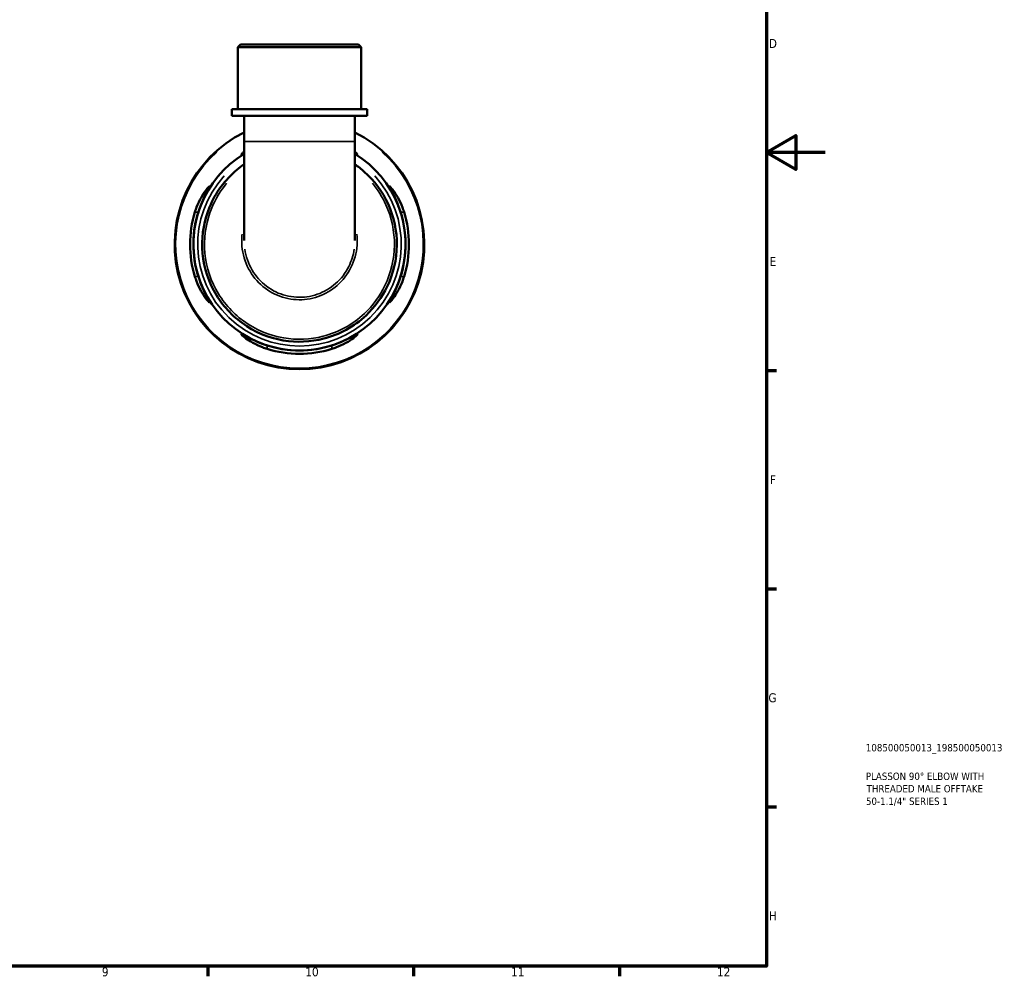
# Model space of a CAD drawing. Header units: millimetres. Extents: x 0 to 902, y -200 to 594.
# Tile 4 of 5: x 567 to 902, y 17 to 342. Entities that reach past the tile are written whole.
import ezdxf

# ---------------------------------------------------------------- set-up
doc = ezdxf.new("R2010")
doc.units = ezdxf.units.MM
for name, color, linetype, lineweight in [('Border (ANSI)', 7, 'Continuous', 70), ('Title (ISO)', 7, 'Continuous', 50), ('Visible (ANSI)', 7, 'Continuous', 50), ('Visible Narrow (ANSI)', 7, 'Continuous', 35)]:
    doc.layers.add(name, color=color, linetype=linetype, lineweight=lineweight)
doc.styles.add('Note Text (ANSI)', font='tahoma.ttf')
doc.styles.add('Note Text (ISO)', font='tahoma.ttf')

# ---------------------------------------------------------------- blocks, each defined once
blk = doc.blocks.new('Borders Default Border')
at = {"layer": 'Border (ANSI)'}
for p, q in [((821, 222.75), (824.45, 222.75)), ((821, 148.5), (824.45, 148.5)), ((821, 74.25), (824.45, 74.25)), ((630.75, 20), (630.75, 16.55)), ((700.83, 20), (700.83, 16.55)), ((770.92, 20), (770.92, 16.55))]:
    blk.add_line(p, q, dxfattribs=at)
at = {"layer": 'Border (ANSI)', "flags": 128}
for points in [[(20, 20), (20, 574), (821, 574), (821, 20), (20, 20)], [(841, 297), (821, 297), (831, 302.77), (831, 291.23), (821, 297)]]:
    blk.add_lwpolyline(points, dxfattribs=at)
at = {"layer": 'Border (ANSI)', "color": 230, "true_color": 0xff0080, "attachment_point": 7, "style": 'Note Text (ANSI)'}
for s, insert, char_height in [('D', (821.81, 332.6), 3.05), ('E', (822.05, 258.35), 3.05), ('F', (822.14, 184.1), 3.05), ('G', (821.66, 109.79), 3.05), ('H', (821.81, 35.6), 3.05), ('9', (594.7, 16.49), 3.05), ('10', (663.96, 16.49), 3.048), ('11', (734.04, 16.55), 3.048), ('12', (804.13, 16.55), 3.048)]:
    blk.add_mtext(s, dxfattribs=dict(at, insert=insert, char_height=char_height))
blk = doc.blocks.new('Title Blocks ISO')
at = {"layer": 'Title (ISO)', "color": 232, "true_color": 0xca0064, "style": 'Note Text (ISO)'}
for tag, p in [('PART_NUMBER_001', (33.84, 73.13)), ('DESCRIPTION_001', (33.84, 63.4)), ('DESCRIPTION_002', (34.09, 59.18)), ('DESCRIPTION_003', (33.88, 54.9))]:
    blk.add_attdef(tag, p, '', height=2.5, dxfattribs=at)

msp = doc.modelspace()

# ---------------------------------------------------------------- linework, layer by layer
at = {"layer": 'Visible (ANSI)'}
for p, q in [((641.894, 333.741), (641.044, 332.891)), ((682.954, 332.891), (641.044, 332.891)), ((641.044, 311.741), (641.044, 332.891)), ((641.894, 333.741), (682.104, 333.741)), ((682.104, 333.741), (682.954, 332.891)), ((682.954, 311.741), (682.954, 332.891)), ((685.05, 311.741), (638.949, 311.741)), ((638.949, 309.541), (638.949, 311.741)), ((685.05, 309.541), (638.949, 309.541)), ((643.14, 309.541), (643.14, 300.739)), ((680.859, 309.541), (680.859, 300.739)), ((685.05, 309.541), (685.05, 311.741)), ((643.14, 300.739), (643.14, 267.094)), ((680.859, 267.094), (680.859, 300.739))]:
    msp.add_line(p, q, dxfattribs=at)
for radius, start, end in [(42.5, 116.34358, 63.65642), (36.125, 121.47069, 58.52931), (37.262, 162.83005, 197.16995), (36.131, 162.27511, 197.72489), (36.131, 342.27511, 17.72489), (37.262, 342.83005, 17.16995), (36.131, 252.27511, 287.72489), (37.262, 252.83005, 287.16995)]:
    msp.add_arc((661.999, 265.741), radius, start, end, dxfattribs=at)
for points, knots in [([(643.14, 296.7), (642.942, 296.598), (642.773, 296.515), (642.416, 296.355), (642.287, 296.32), (642.225, 296.394), (642.299, 296.507), (642.622, 296.84), (642.849, 297.044), (643.14, 297.28)], [-2.0422857, -2.0422857, -2.0422857, -2.0422857, -1.90270285, -1.90270285, -1.67389833, -1.67389833, -1.43764043, -1.43764043, -1.22620169, -1.22620169, -1.22620169, -1.22620169]), ([(680.859, 297.28), (681.125, 297.064), (681.338, 296.874), (681.676, 296.537), (681.765, 296.412), (681.729, 296.319), (681.615, 296.345), (681.264, 296.496), (681.08, 296.586), (680.859, 296.7)], [-2.05356994, -2.05356994, -2.05356994, -2.05356994, -1.85980191, -1.85980191, -1.62051, -1.62051, -1.39301598, -1.39301598, -1.23686175, -1.23686175, -1.23686175, -1.23686175]), ([(643.14, 293.002), (642.282, 292.41), (641.452, 291.776), (636.612, 287.703), (633.401, 283.32), (629.561, 274.059), (628.7, 269.284), (629.053, 259.5), (630.407, 254.502), (635.13, 245.708), (638.45, 241.894), (646.577, 235.951), (651.434, 233.903), (661.055, 232.284), (665.774, 232.484), (675.614, 235.013), (680.619, 237.761), (687.635, 244.332), (690.09, 247.674), (693.972, 255.726), (695.103, 260.575), (695.192, 270.272), (694.162, 275.113), (690.253, 283.675), (687.478, 287.437), (683.048, 291.388), (681.976, 292.229), (680.858, 293.002)], [-7.2488001, -7.2488001, -7.2488001, -7.2488001, -7.1544122, -7.1544122, -6.6762954, -6.6762954, -6.247067, -6.247067, -5.7903118, -5.7903118, -5.3437347, -5.3437347, -4.8791641, -4.8791641, -4.4608226, -4.4608226, -3.9597636, -3.9597636, -3.5908142, -3.5908142, -3.1507836, -3.1507836, -2.7132429, -2.7132429, -2.2990602, -2.2990602, -2.1759941, -2.1759941, -2.1759941, -2.1759941]), ([(626.398, 276.741), (626.568, 277.292), (626.757, 277.836), (627.415, 279.549), (627.941, 280.65), (628.995, 282.545), (629.523, 283.352), (630.401, 284.549), (630.764, 284.977), (631.204, 285.418), (631.328, 285.507), (631.421, 285.471), (631.396, 285.357), (631.195, 284.891), (630.988, 284.496), (630.371, 283.324), (629.923, 282.472), (628.991, 280.495), (628.505, 279.359), (627.898, 277.693), (627.736, 277.219), (627.583, 276.741)], [-3.1136676, -3.1136676, -3.1136676, -3.1136676, -2.9396666, -2.9396666, -2.5546266, -2.5546266, -2.1850693, -2.1850693, -1.8598019, -1.8598019, -1.62051, -1.62051, -1.393016, -1.393016, -1.1100651, -1.1100651, -0.7359404, -0.7359404, -0.3490752, -0.3490752, -0.1980274, -0.1980274, -0.1980274, -0.1980274]), ([(696.415, 276.741), (696.275, 277.181), (696.126, 277.618), (695.56, 279.185), (695.105, 280.268), (694.183, 282.259), (693.715, 283.157), (693.061, 284.4), (692.838, 284.822), (692.613, 285.325), (692.578, 285.454), (692.652, 285.516), (692.765, 285.442), (693.176, 285.043), (693.517, 284.647), (694.415, 283.446), (695.003, 282.555), (696.102, 280.559), (696.617, 279.47), (697.256, 277.793), (697.437, 277.27), (697.601, 276.741)], [-3.0803238, -3.0803238, -3.0803238, -3.0803238, -2.9414548, -2.9414548, -2.5759594, -2.5759594, -2.1920208, -2.1920208, -1.9027028, -1.9027028, -1.6738983, -1.6738983, -1.4376404, -1.4376404, -1.1211587, -1.1211587, -0.7129091, -0.7129091, -0.3342881, -0.3342881, -0.1674409, -0.1674409, -0.1674409, -0.1674409]), ([(627.583, 254.741), (627.724, 254.302), (627.872, 253.865), (628.438, 252.297), (628.893, 251.215), (629.816, 249.224), (630.283, 248.325), (630.937, 247.083), (631.161, 246.661), (631.385, 246.158), (631.42, 246.029), (631.346, 245.967), (631.233, 246.041), (630.823, 246.44), (630.481, 246.836), (629.583, 248.037), (628.995, 248.927), (627.896, 250.924), (627.381, 252.013), (626.742, 253.689), (626.561, 254.213), (626.398, 254.741)], [-3.0803238, -3.0803238, -3.0803238, -3.0803238, -2.9414548, -2.9414548, -2.5759594, -2.5759594, -2.1920208, -2.1920208, -1.9027028, -1.9027028, -1.6738983, -1.6738983, -1.4376404, -1.4376404, -1.1211587, -1.1211587, -0.7129091, -0.7129091, -0.3342881, -0.3342881, -0.1674409, -0.1674409, -0.1674409, -0.1674409]), ([(697.601, 254.741), (697.43, 254.191), (697.241, 253.646), (696.583, 251.934), (696.057, 250.833), (695.004, 248.938), (694.475, 248.13), (693.597, 246.934), (693.235, 246.505), (692.794, 246.064), (692.67, 245.975), (692.577, 246.011), (692.603, 246.126), (692.803, 246.592), (693.011, 246.987), (693.628, 248.159), (694.075, 249.011), (695.007, 250.988), (695.493, 252.123), (696.1, 253.789), (696.263, 254.264), (696.415, 254.741)], [-3.1136676, -3.1136676, -3.1136676, -3.1136676, -2.9396666, -2.9396666, -2.5546266, -2.5546266, -2.1850693, -2.1850693, -1.8598019, -1.8598019, -1.62051, -1.62051, -1.393016, -1.393016, -1.1100651, -1.1100651, -0.7359404, -0.7359404, -0.3490752, -0.3490752, -0.1980274, -0.1980274, -0.1980274, -0.1980274]), ([(650.999, 230.14), (650.449, 230.31), (649.904, 230.499), (648.192, 231.157), (647.091, 231.683), (645.196, 232.737), (644.388, 233.265), (643.191, 234.143), (642.763, 234.506), (642.322, 234.946), (642.233, 235.07), (642.269, 235.163), (642.384, 235.138), (642.85, 234.937), (643.245, 234.73), (644.417, 234.113), (645.269, 233.666), (647.246, 232.733), (648.381, 232.247), (650.047, 231.64), (650.522, 231.478), (650.999, 231.325)], [-3.1136676, -3.1136676, -3.1136676, -3.1136676, -2.9396666, -2.9396666, -2.5546266, -2.5546266, -2.1850693, -2.1850693, -1.8598019, -1.8598019, -1.62051, -1.62051, -1.393016, -1.393016, -1.1100651, -1.1100651, -0.7359404, -0.7359404, -0.3490752, -0.3490752, -0.1980274, -0.1980274, -0.1980274, -0.1980274]), ([(672.999, 231.325), (673.439, 231.466), (673.876, 231.615), (675.443, 232.18), (676.526, 232.635), (678.517, 233.558), (679.415, 234.025), (680.658, 234.679), (681.08, 234.903), (681.583, 235.127), (681.711, 235.162), (681.774, 235.088), (681.7, 234.975), (681.301, 234.565), (680.905, 234.223), (679.704, 233.325), (678.813, 232.737), (676.817, 231.638), (675.727, 231.124), (674.051, 230.484), (673.528, 230.303), (672.999, 230.14)], [-3.0803238, -3.0803238, -3.0803238, -3.0803238, -2.9414548, -2.9414548, -2.5759594, -2.5759594, -2.1920208, -2.1920208, -1.9027028, -1.9027028, -1.6738983, -1.6738983, -1.4376404, -1.4376404, -1.1211587, -1.1211587, -0.7129091, -0.7129091, -0.3342881, -0.3342881, -0.1674409, -0.1674409, -0.1674409, -0.1674409])]:
    msp.add_open_spline(points, degree=3, knots=knots, dxfattribs=at)
at = {"layer": 'Visible Narrow (ANSI)'}
for p, q in [((643.372, 300.739), (680.626, 300.739)), ((626.457, 276.741), (627.524, 276.741)), ((696.474, 276.741), (697.541, 276.741)), ((627.524, 254.741), (626.457, 254.741)), ((697.541, 254.741), (696.474, 254.741)), ((650.999, 230.199), (650.999, 231.266)), ((672.999, 231.266), (672.999, 230.199))]:
    msp.add_line(p, q, dxfattribs=at)
for radius, start, end in [(42.173, 131.90717, 48.09283), (34.638, 137.69035, 42.30965)]:
    msp.add_arc((661.999, 265.741), radius, start, end, dxfattribs=at)
for points, knots in [([(686.814, 286.532), (688.673, 284.301), (690.233, 281.822), (693.383, 274.883), (694.379, 270.158), (694.278, 260.702), (693.17, 255.975), (689.379, 248.13), (686.984, 244.875), (680.142, 238.475), (675.265, 235.799), (665.677, 233.337), (661.08, 233.142), (651.705, 234.719), (646.972, 236.713), (639.05, 242.5), (635.812, 246.215), (631.201, 254.783), (629.875, 259.654), (629.517, 269.194), (630.349, 273.853), (633.364, 281.167), (635.084, 284.007), (637.185, 286.531)], [2.4441534, 2.4441534, 2.4441534, 2.4441534, 2.7132429, 2.7132429, 3.1507836, 3.1507836, 3.5908142, 3.5908142, 3.9597636, 3.9597636, 4.4608226, 4.4608226, 4.8791641, 4.8791641, 5.3437347, 5.3437347, 5.7903118, 5.7903118, 6.247067, 6.247067, 6.6762954, 6.6762954, 6.9806421, 6.9806421, 6.9806421, 6.9806421]), ([(642.439, 269.239), (642.405, 268.91), (642.378, 268.58), (642.203, 265.51), (642.583, 262.739), (644.366, 257.667), (645.727, 255.353), (649.198, 251.485), (651.286, 249.914), (655.876, 247.71), (658.371, 247.066), (663.41, 246.778), (665.952, 247.131), (670.726, 248.781), (672.955, 250.081), (676.788, 253.452), (678.381, 255.533), (680.706, 260.203), (681.412, 262.803), (681.709, 266.705), (681.689, 267.978), (681.558, 269.239)], [-1.6602359, -1.6602359, -1.6602359, -1.6602359, -1.6110336, -1.6110336, -1.2033713, -1.2033713, -0.81197, -0.81197, -0.4307575, -0.4307575, -0.0547618, -0.0547618, 0.3198159, 0.3198159, 0.6963807, 0.6963807, 1.078729, 1.078729, 1.4717928, 1.4717928, 1.6602082, 1.6602082, 1.6602082, 1.6602082]), ([(680.636, 264.087), (680.329, 262.045), (679.709, 260.053), (677.691, 255.999), (676.164, 254.004), (672.492, 250.772), (670.357, 249.526), (665.785, 247.945), (663.35, 247.606), (658.525, 247.882), (656.136, 248.5), (651.739, 250.612), (649.739, 252.118), (646.413, 255.827), (645.107, 258.046), (643.851, 261.617), (643.55, 262.843), (643.364, 264.087)], [-1.397764, -1.397764, -1.397764, -1.397764, -1.078729, -1.078729, -0.6963807, -0.6963807, -0.3198159, -0.3198159, 0.0547618, 0.0547618, 0.4307575, 0.4307575, 0.81197, 0.81197, 1.2033713, 1.2033713, 1.3977843, 1.3977843, 1.3977843, 1.3977843])]:
    msp.add_open_spline(points, degree=3, knots=knots, dxfattribs=at)

# ---------------------------------------------------------------- block references
msp.add_blockref('Borders Default Border', (0, 0))
msp.add_blockref('Title Blocks ISO', (821, 20)).add_auto_attribs({'PART_NUMBER_001': '108500050013_198500050013', 'DESCRIPTION_001': 'PLASSON 90° ELBOW WITH', 'DESCRIPTION_002': 'THREADED MALE OFFTAKE', 'DESCRIPTION_003': '50-1.1/4" SERIES 1'})

doc.saveas('drawing.dxf')
